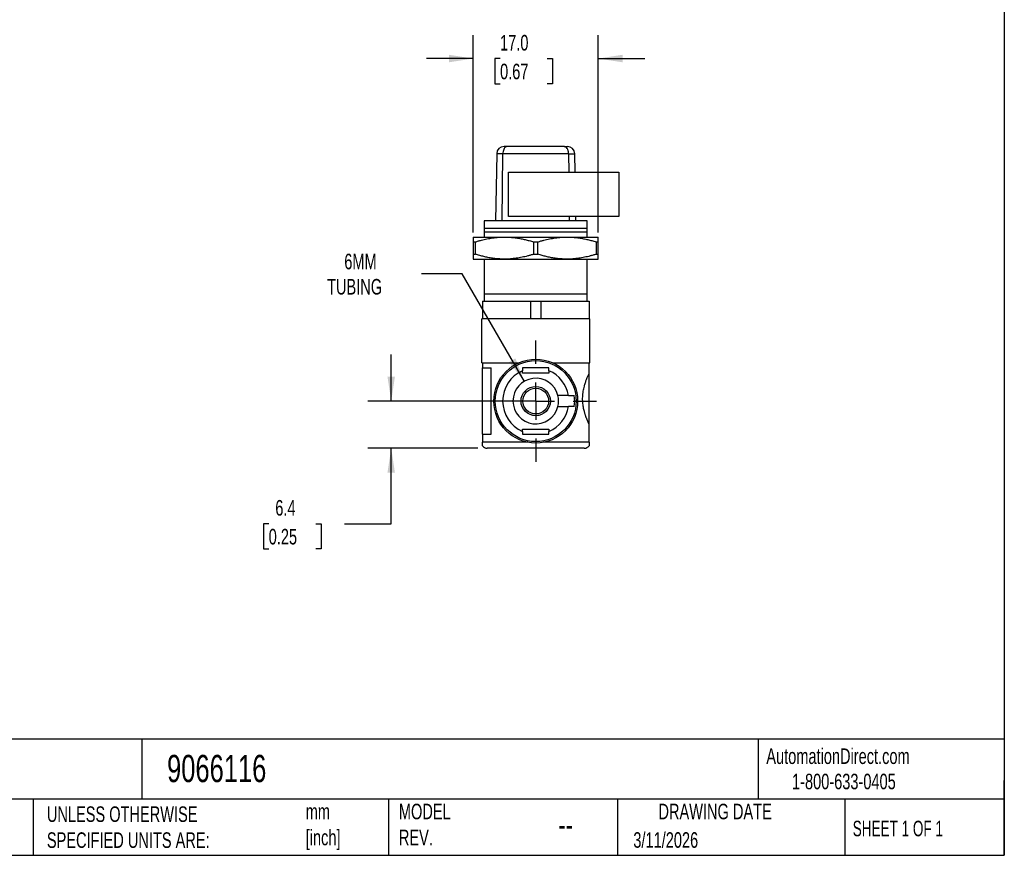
# Model space of a CAD drawing. Header units: millimetres. Extents: x 6 to 273, y 6 to 210.
# Tile 2 of 3: x 139 to 273, y 6 to 120. Entities that reach past the tile are written whole.
import ezdxf

# ---------------------------------------------------------------- set-up
doc = ezdxf.new("R2010")
doc.units = ezdxf.units.MM
doc.linetypes.add('SLD-Center', pattern=[19.05, 15.24, -1.27, 1.27, -1.27])
doc.linetypes.add('SLD-Solid', pattern=[0])
doc.layers.add('CENTER', color=40, linetype='SLD-Center')
doc.layers.add('DIMENSIONS', color=140, linetype='SLD-Solid', lineweight=25)
doc.layers.add('TEXT', color=140, linetype='SLD-Solid', lineweight=25)
doc.styles.add('SLDTEXTSTYLE0', font='TXT', dxfattribs={"width": 0.7})
doc.styles.add('SLDTEXTSTYLE1', font='TXT', dxfattribs={"width": 0.65})
doc.dimstyles.new('SLDDIMSTYLE0', dxfattribs={"dimtxt": 2.158008, "dimasz": 3.302, "dimexe": 0, "dimexo": 0.0625, "dimgap": 0.539502, "dimtad": 0, "dimtih": 1, "dimtoh": 1, "dimdec": 1, "dimrnd": 1e-09, "dimzin": 12, "dimdsep": 46, "dimtxsty": 'SLDTEXTSTYLE0', "dimsah": 1, "dimcen": 0.09, "dimadec": 0, "dimazin": 3, "dimtfac": 1, "dimtdec": 1, "dimtmove": 0, "dimatfit": 0, "dimfxl": 0, "dimfrac": 2, "dimtolj": 1, "dimtzin": 12, "dimarcsym": 0})
doc.dimstyles.new('SLDDIMSTYLE2', dxfattribs={"dimtxt": 2.158008, "dimasz": 3.302, "dimexe": 0, "dimexo": 0.0625, "dimgap": 0.539502, "dimtad": 0, "dimtih": 1, "dimtoh": 1, "dimdec": 1, "dimrnd": 1e-09, "dimzin": 4, "dimdsep": 46, "dimtxsty": 'SLDTEXTSTYLE0', "dimsah": 1, "dimcen": 0.09, "dimadec": 0, "dimazin": 1, "dimtfac": 1, "dimtdec": 1, "dimtmove": 0, "dimatfit": 0, "dimfxl": 0, "dimfrac": 2, "dimtolj": 1, "dimtzin": 12, "dimarcsym": 0})
doc.dimstyles.new('SLDDIMSTYLE5', dxfattribs={"dimtxt": 2.158008, "dimasz": 3.302, "dimexe": 0, "dimexo": 0.0625, "dimgap": 0.539502, "dimtad": 0, "dimtih": 1, "dimtoh": 1, "dimdec": 1, "dimrnd": 1e-09, "dimzin": 12, "dimdsep": 46, "dimtxsty": 'SLDTEXTSTYLE0', "dimsah": 1, "dimcen": 0, "dimadec": 0, "dimazin": 3, "dimtfac": 1, "dimtdec": 1, "dimtofl": 0, "dimtmove": 0, "dimatfit": 3, "dimfxl": 0, "dimfrac": 2, "dimtolj": 1, "dimtzin": 12, "dimarcsym": 0})

# ---------------------------------------------------------------- blocks, each defined once
blk = doc.blocks.new('_D_5')
at = {"layer": 'DIMENSIONS'}
for p, q in [((189.69, 68.09), (189.69, 74.44)), ((208.07, 68.09), (186.51, 68.09)), ((201.47, 61.69), (186.51, 61.69)), ((189.69, 51.42), (189.69, 61.69)), ((173.03, 51.42), (172.31, 51.42)), ((172.31, 51.42), (172.31, 47.99)), ((179.44, 51.42), (180.17, 51.42)), ((180.17, 51.42), (180.17, 47.99)), ((183.34, 51.42), (189.69, 51.42)), ((172.31, 47.99), (173.03, 47.99)), ((180.17, 47.99), (179.44, 47.99))]:
    blk.add_line(p, q, dxfattribs=at)
for points in [[(189.69, 68.09), (190.19, 71.39), (189.18, 71.39)], [(189.69, 61.69), (189.18, 58.38), (190.19, 58.38)]]:
    blk.add_solid(points, dxfattribs=at)
at = {"layer": 'DIMENSIONS', "char_height": 2.117, "attachment_point": 1, "style": 'SLDTEXTSTYLE0'}
for s, insert in [('6.4', (173.93, 54.64)), ('0.25', (173.03, 50.72))]:
    blk.add_mtext(s, dxfattribs=dict(at, insert=insert))
blk = doc.blocks.new('_D_6')
at = {"layer": 'DIMENSIONS'}
for p, q in [((200.84, 90.99), (200.84, 117.82)), ((217.84, 90.99), (217.84, 117.82)), ((200.84, 114.65), (194.49, 114.65)), ((204.49, 114.65), (203.76, 114.65)), ((203.76, 114.65), (203.76, 111.22)), ((210.9, 114.65), (211.62, 114.65)), ((211.62, 114.65), (211.62, 111.22)), ((217.84, 114.65), (224.19, 114.65)), ((203.76, 111.22), (204.49, 111.22)), ((211.62, 111.22), (210.9, 111.22))]:
    blk.add_line(p, q, dxfattribs=at)
for points in [[(200.84, 114.65), (197.54, 115.16), (197.54, 114.14)], [(217.84, 114.65), (221.14, 114.14), (221.14, 115.16)]]:
    blk.add_solid(points, dxfattribs=at)
at = {"layer": 'DIMENSIONS', "char_height": 2.117, "attachment_point": 1, "style": 'SLDTEXTSTYLE0'}
for s, insert in [('17.0', (204.49, 117.86)), ('0.67', (204.49, 113.95))]:
    blk.add_mtext(s, dxfattribs=dict(at, insert=insert))
blk = doc.blocks.new('_D_7')
at = {"layer": 'DIMENSIONS'}
for p, q in [((199.35, 85.39), (193.8, 85.39)), ((207.79, 70.77), (199.35, 85.39))]:
    blk.add_line(p, q, dxfattribs=at)
blk.add_solid([(207.79, 70.77), (206.58, 73.89), (205.7, 73.38)], dxfattribs=at)
at = {"layer": 'DIMENSIONS', "char_height": 2.117, "attachment_point": 1, "style": 'SLDTEXTSTYLE0'}
for s, insert in [('6MM', (183.31, 88.12)), ('TUBING', (180.97, 84.69))]:
    blk.add_mtext(s, dxfattribs=dict(at, insert=insert))
blk = doc.blocks.new('SW_CENTERMARKSYMBOL_2')
at = {"layer": 'CENTER', "color": 0}
for p, q in [((0, 5.08), (0, 8.24)), ((0, 0), (0, 2.54)), ((-5.08, 0), (-8.24, 0)), ((0, 0), (-2.54, 0)), ((0, 0), (0, -2.54)), ((0, 0), (2.54, 0)), ((5.08, 0), (8.24, 0)), ((0, -5.08), (0, -8.24))]:
    blk.add_line(p, q, dxfattribs=at)

msp = doc.modelspace()

# ---------------------------------------------------------------- linework, layer by layer
for p, q in [((205.46, 102.69), (205.03, 102.69)), ((213.22, 102.69), (205.46, 102.69)), ((213.22, 102.69), (213.65, 102.69)), ((204.03, 101.7), (203.87, 92.59)), ((204.87, 101.7), (204.03, 101.7)), ((204.79, 92.59), (204.87, 101.7)), ((213.81, 101.7), (204.87, 101.7)), ((213.81, 101.7), (213.83, 99.19)), ((213.81, 101.7), (214.65, 101.7)), ((214.7, 99.19), (214.65, 101.7)), ((205.64, 93.19), (205.64, 99.19)), ((205.64, 99.19), (220.64, 99.19)), ((220.64, 99.19), (220.64, 93.19)), ((202.34, 92.59), (202.34, 91.59)), ((216.34, 92.59), (202.34, 92.59)), ((220.64, 93.19), (205.64, 93.19)), ((213.89, 93.19), (213.9, 92.59)), ((214.81, 92.59), (214.8, 93.19)), ((216.34, 91.59), (216.34, 92.59)), ((202.34, 91.59), (216.34, 91.59)), ((202.34, 91.09), (216.34, 91.09)), ((202.34, 91.09), (202.34, 90.39)), ((216.34, 90.39), (216.34, 91.09)), ((200.84, 90.39), (205.09, 90.39)), ((200.84, 89.72), (201.13, 89.72)), ((200.84, 89.72), (200.84, 88.05)), ((201.13, 88.05), (201.13, 89.72)), ((205.09, 90.39), (213.59, 90.39)), ((209.05, 89.72), (209.63, 89.72)), ((209.05, 89.72), (209.05, 88.05)), ((209.63, 88.05), (209.63, 89.72)), ((213.59, 90.39), (217.84, 90.39)), ((217.55, 89.72), (217.55, 88.05)), ((217.55, 89.72), (217.84, 89.72)), ((217.84, 88.05), (217.84, 89.72)), ((200.84, 88.05), (201.13, 88.05)), ((200.84, 87.39), (205.09, 87.39)), ((202.34, 87.39), (202.34, 82.69)), ((205.09, 87.39), (213.59, 87.39)), ((209.05, 88.05), (209.63, 88.05)), ((213.59, 87.39), (217.84, 87.39)), ((216.34, 82.69), (216.34, 87.39)), ((217.55, 88.05), (217.84, 88.05)), ((202.09, 81.69), (202.09, 79.29)), ((202.09, 81.69), (202.34, 81.69)), ((202.34, 82.69), (202.34, 81.69)), ((202.34, 82.69), (216.34, 82.69)), ((202.34, 81.69), (208.54, 81.69)), ((208.54, 81.69), (208.64, 81.69)), ((208.64, 81.69), (208.64, 79.29)), ((208.64, 81.69), (210.04, 81.69)), ((210.04, 81.69), (210.04, 79.29)), ((210.04, 81.69), (210.14, 81.69)), ((210.14, 81.69), (216.34, 81.69)), ((216.34, 81.69), (216.34, 82.69)), ((216.34, 81.69), (216.59, 81.69)), ((216.59, 81.69), (216.59, 79.29)), ((216.69, 79.29), (201.99, 79.29)), ((201.99, 76.29), (201.99, 79.29)), ((216.69, 76.29), (216.69, 79.29)), ((201.99, 73.29), (201.99, 76.29)), ((216.69, 73.29), (216.69, 76.29)), ((201.99, 73.29), (207.01, 73.29)), ((202.09, 73.29), (202.09, 72.59)), ((202.09, 72.59), (203.28, 72.59)), ((202.09, 63.59), (202.09, 72.59)), ((203.28, 63.59), (203.28, 72.59)), ((211.68, 73.29), (216.69, 73.29)), ((216.59, 71.83), (216.59, 73.29)), ((207.54, 71.89), (207.54, 72.21)), ((211.14, 71.89), (207.54, 71.89)), ((211.14, 72.21), (211.14, 71.89)), ((216.59, 64.94), (216.59, 71.83)), ((213.78, 68.84), (212.35, 68.84)), ((212.35, 67.34), (213.78, 67.34)), ((207.54, 64.29), (211.14, 64.29)), ((207.54, 63.96), (207.54, 64.29)), ((211.14, 64.29), (211.14, 63.96)), ((216.59, 62.49), (216.59, 64.94)), ((202.09, 63.59), (202.09, 62.49)), ((202.09, 63.59), (203.28, 63.59)), ((208.28, 62.49), (202.09, 62.49)), ((215.94, 61.69), (202.74, 61.69)), ((216.59, 62.49), (210.4, 62.49))]:
    msp.add_line(p, q)
for radius in [5.7, 5.5, 2, 1.75]:
    msp.add_circle((209.34, 68.09), radius)
for centre, radius, start, end in [((205.03, 101.69), 1, 90, 179), ((213.65, 101.69), 1, 1, 90), ((209.34, 68.09), 4.5, 113.5782, 246.4218), ((209.34, 68.09), 3.1, 14.0008, 345.9992), ((209.34, 68.09), 4.5, 9.5941, 66.4218), ((209.34, 68.09), 3.1, 345.9992, 14.0008), ((209.34, 68.09), 5.3, 351.8648, 8.1352), ((209.34, 68.09), 4.5, 293.5782, 350.4059), ((202.74, 62.49), 0.8, 215.6497, 270), ((215.94, 62.49), 0.8, 270, 324.3274)]:
    msp.add_arc(centre, radius, start, end)
for points, knots in [([(205.46, 102.69), (205.44, 102.69), (205.4, 102.68), (205.35, 102.67), (205.29, 102.65), (205.23, 102.61), (205.15, 102.55), (205.04, 102.41), (204.93, 102.17), (204.89, 101.93), (204.88, 101.77), (204.87, 101.73), (204.87, 101.7)], [0, 0, 0, 0, 0.061231, 0.12239, 0.183521, 0.244708, 0.365074, 0.485281, 0.703169, 0.921135, 0.960505, 1, 1, 1, 1]), ([(213.81, 101.7), (213.81, 101.74), (213.81, 101.8), (213.8, 101.89), (213.78, 101.98), (213.77, 102.07), (213.74, 102.18), (213.69, 102.3), (213.6, 102.48), (213.44, 102.64), (213.3, 102.69), (213.23, 102.69), (213.22, 102.69)], [0, 0, 0, 0, 0.058431, 0.116435, 0.174307, 0.232104, 0.28982, 0.403232, 0.516695, 0.75589, 0.995439, 1, 1, 1, 1]), ([(202.34, 91.59), (202.34, 91.59), (202.34, 91.58), (202.34, 91.57), (202.34, 91.55), (202.34, 91.52), (202.34, 91.48), (202.34, 91.43), (202.34, 91.38), (202.34, 91.32), (202.34, 91.25), (202.34, 91.17), (202.34, 91.12), (202.34, 91.09)], [0, 0, 0, 0, 0.090185, 0.180846, 0.271836, 0.362989, 0.454119, 0.545015, 0.635108, 0.724758, 0.814857, 0.906303, 1, 1, 1, 1]), ([(216.34, 91.09), (216.34, 91.12), (216.34, 91.19), (216.34, 91.28), (216.34, 91.36), (216.34, 91.43), (216.34, 91.48), (216.34, 91.53), (216.34, 91.56), (216.34, 91.58), (216.34, 91.59), (216.34, 91.59)], [0, 0, 0, 0, 0.115734, 0.227932, 0.337801, 0.446556, 0.555405, 0.665522, 0.776996, 0.88882, 1, 1, 1, 1]), ([(200.84, 90.39), (200.84, 90.39), (200.84, 90.38), (200.84, 90.37), (200.84, 90.34), (200.84, 90.31), (200.84, 90.26), (200.84, 90.2), (200.84, 90.11), (200.84, 89.98), (200.84, 89.86), (200.84, 89.76), (200.84, 89.74), (200.84, 89.73), (200.84, 89.72)], [0, 0, 0, 0, 0.084897, 0.16969, 0.254707, 0.339938, 0.425349, 0.510874, 0.633103, 0.755258, 0.938741, 0.969364, 0.99234, 1, 1, 1, 1]), ([(201.13, 89.72), (201.27, 89.77), (201.54, 89.85), (201.94, 89.96), (202.33, 90.06), (202.71, 90.14), (203.1, 90.21), (203.49, 90.27), (203.89, 90.32), (204.29, 90.36), (204.69, 90.38), (204.96, 90.39), (205.09, 90.39)], [0, 0, 0, 0, 0.106613, 0.207875, 0.305925, 0.402828, 0.500559, 0.600141, 0.700719, 0.801416, 0.901422, 1, 1, 1, 1]), ([(205.09, 90.39), (205.2, 90.39), (205.42, 90.38), (205.74, 90.37), (206.06, 90.35), (206.38, 90.31), (206.71, 90.27), (207.03, 90.22), (207.43, 90.15), (207.91, 90.04), (208.48, 89.9), (208.85, 89.78), (209.05, 89.72)], [0, 0, 0, 0, 0.081286, 0.161669, 0.242159, 0.323186, 0.404457, 0.485639, 0.566361, 0.707988, 0.850125, 1, 1, 1, 1]), ([(209.63, 89.72), (209.77, 89.77), (210.04, 89.85), (210.44, 89.96), (210.82, 90.06), (211.21, 90.14), (211.6, 90.21), (211.99, 90.27), (212.39, 90.32), (212.8, 90.36), (213.19, 90.38), (213.46, 90.39), (213.59, 90.39)], [0, 0, 0, 0, 0.106613, 0.207875, 0.305925, 0.402828, 0.500559, 0.600141, 0.700719, 0.801416, 0.901422, 1, 1, 1, 1]), ([(213.59, 90.39), (213.7, 90.39), (213.92, 90.38), (214.24, 90.37), (214.56, 90.35), (214.89, 90.31), (215.21, 90.27), (215.53, 90.22), (215.93, 90.15), (216.41, 90.04), (216.98, 89.9), (217.35, 89.78), (217.55, 89.72)], [0, 0, 0, 0, 0.081286, 0.161669, 0.242159, 0.323186, 0.404457, 0.485639, 0.566361, 0.707988, 0.850125, 1, 1, 1, 1]), ([(217.84, 89.72), (217.84, 89.77), (217.84, 89.86), (217.84, 89.98), (217.84, 90.08), (217.84, 90.17), (217.84, 90.25), (217.84, 90.31), (217.84, 90.35), (217.84, 90.38), (217.84, 90.39), (217.84, 90.39)], [0, 0, 0, 0, 0.117602, 0.228876, 0.336842, 0.444405, 0.554107, 0.665834, 0.778199, 0.889963, 1, 1, 1, 1]), ([(200.84, 88.05), (200.84, 88), (200.84, 87.91), (200.84, 87.79), (200.84, 87.69), (200.84, 87.6), (200.84, 87.53), (200.84, 87.47), (200.84, 87.42), (200.84, 87.39), (200.84, 87.39), (200.84, 87.39)], [0, 0, 0, 0, 0.117602, 0.228876, 0.336842, 0.444405, 0.554107, 0.665834, 0.778199, 0.889963, 1, 1, 1, 1]), ([(205.09, 87.39), (204.98, 87.39), (204.77, 87.39), (204.44, 87.4), (204.12, 87.43), (203.8, 87.46), (203.47, 87.5), (203.15, 87.55), (202.75, 87.63), (202.27, 87.73), (201.71, 87.88), (201.33, 87.99), (201.13, 88.05)], [0, 0, 0, 0, 0.081286, 0.161669, 0.242159, 0.323186, 0.404457, 0.485639, 0.566361, 0.707988, 0.850125, 1, 1, 1, 1]), ([(209.05, 88.05), (208.91, 88.01), (208.64, 87.93), (208.25, 87.81), (207.86, 87.72), (207.47, 87.63), (207.08, 87.56), (206.69, 87.5), (206.29, 87.45), (205.89, 87.41), (205.49, 87.39), (205.22, 87.39), (205.09, 87.39)], [0, 0, 0, 0, 0.106613, 0.207875, 0.305925, 0.402828, 0.500559, 0.600141, 0.700719, 0.801416, 0.901422, 1, 1, 1, 1]), ([(213.59, 87.39), (213.48, 87.39), (213.27, 87.39), (212.94, 87.4), (212.62, 87.43), (212.3, 87.46), (211.97, 87.5), (211.65, 87.55), (211.25, 87.63), (210.77, 87.73), (210.2, 87.88), (209.83, 87.99), (209.63, 88.05)], [0, 0, 0, 0, 0.0812861, 0.1616687, 0.2421591, 0.3231865, 0.4044573, 0.4856389, 0.566361, 0.7079877, 0.8501253, 1, 1, 1, 1]), ([(217.55, 88.05), (217.41, 88.01), (217.14, 87.93), (216.74, 87.81), (216.36, 87.72), (215.97, 87.63), (215.58, 87.56), (215.19, 87.5), (214.79, 87.45), (214.39, 87.41), (213.99, 87.39), (213.72, 87.39), (213.59, 87.39)], [0, 0, 0, 0, 0.106613, 0.207875, 0.305925, 0.402828, 0.500559, 0.600141, 0.700719, 0.801416, 0.901422, 1, 1, 1, 1]), ([(217.84, 87.39), (217.84, 87.39), (217.84, 87.39), (217.84, 87.41), (217.84, 87.43), (217.84, 87.47), (217.84, 87.51), (217.84, 87.58), (217.84, 87.66), (217.84, 87.8), (217.84, 87.92), (217.84, 88.01), (217.84, 88.04), (217.84, 88.05), (217.84, 88.05)], [0, 0, 0, 0, 0.084897, 0.16969, 0.254707, 0.339938, 0.425349, 0.510874, 0.633103, 0.755258, 0.938741, 0.969364, 0.99234, 1, 1, 1, 1]), ([(211.14, 72.59), (210.92, 72.59), (210.69, 72.59), (210.28, 72.59), (210.09, 72.59), (209.72, 72.59), (209.53, 72.59), (209.04, 72.59), (208.74, 72.59), (208.29, 72.59), (208.14, 72.59), (207.91, 72.59), (207.84, 72.59), (207.73, 72.59), (207.69, 72.59), (207.62, 72.59), (207.58, 72.59), (207.54, 72.59)], [12.56776, 12.56776, 12.56776, 12.56776, 13.24698, 13.24698, 13.814426, 13.814426, 14.381873, 14.381873, 15.282373, 15.282373, 15.732623, 15.732623, 15.957748, 15.957748, 16.070311, 16.070311, 16.182873, 16.182873, 16.182873, 16.182873]), ([(207.54, 72.59), (207.54, 72.53), (207.54, 72.46), (207.54, 72.34), (207.54, 72.27), (207.54, 72.21)], [1.4486776, 1.4486776, 1.4486776, 1.4486776, 1.6418328, 1.6418328, 1.8296216, 1.8296216, 1.8296216, 1.8296216]), ([(211.14, 72.21), (211.14, 72.23), (211.14, 72.25), (211.14, 72.3), (211.14, 72.32), (211.14, 72.43), (211.14, 72.51), (211.14, 72.59)], [1.8645079, 1.8645079, 1.8645079, 1.8645079, 1.929624, 1.929624, 1.9947401, 1.9947401, 2.2461605, 2.2461605, 2.2461605, 2.2461605]), ([(216.59, 64.94), (216.58, 64.97), (216.56, 65.02), (216.52, 65.1), (216.47, 65.2), (216.43, 65.3), (216.38, 65.4), (216.34, 65.52), (216.29, 65.64), (216.24, 65.77), (216.19, 65.9), (216.14, 66.04), (216.09, 66.18), (216.04, 66.33), (216, 66.49), (215.92, 66.79), (215.81, 67.25), (215.72, 67.93), (215.71, 68.67), (215.79, 69.43), (215.93, 70.07), (216.09, 70.61), (216.23, 71), (216.35, 71.28), (216.44, 71.49), (216.52, 71.68), (216.57, 71.78), (216.59, 71.83)], [0, 0, 0, 0, 0.021234, 0.042355, 0.063408, 0.084441, 0.105496, 0.126619, 0.147852, 0.169088, 0.190217, 0.21128, 0.232319, 0.253382, 0.274514, 0.295765, 0.371137, 0.446514, 0.531705, 0.617284, 0.702744, 0.769753, 0.836745, 0.877724, 0.918379, 0.959028, 1, 1, 1, 1]), ([(213.78, 68.84), (213.81, 68.84), (213.87, 68.84), (213.97, 68.84), (214.06, 68.84), (214.15, 68.84), (214.25, 68.84), (214.34, 68.84), (214.43, 68.84), (214.51, 68.84), (214.56, 68.84), (214.59, 68.84)], [0, 0, 0, 0, 0.102567, 0.20506, 0.30739, 0.409718, 0.512233, 0.629971, 0.747702, 0.873997, 1, 1, 1, 1]), ([(214.59, 67.34), (214.57, 67.34), (214.54, 67.34), (214.48, 67.34), (214.4, 67.34), (214.29, 67.34), (214.13, 67.34), (213.96, 67.34), (213.84, 67.34), (213.78, 67.34)], [0, 0, 0, 0, 0.084224, 0.16847, 0.25252, 0.435669, 0.618593, 0.809009, 1, 1, 1, 1]), ([(207.54, 63.96), (207.54, 63.94), (207.54, 63.92), (207.54, 63.88), (207.54, 63.85), (207.54, 63.75), (207.54, 63.67), (207.54, 63.59)], [1.8645079, 1.8645079, 1.8645079, 1.8645079, 1.929624, 1.929624, 1.9947401, 1.9947401, 2.2461605, 2.2461605, 2.2461605, 2.2461605]), ([(207.54, 63.59), (207.76, 63.59), (207.99, 63.59), (208.4, 63.59), (208.59, 63.59), (208.96, 63.59), (209.15, 63.59), (209.64, 63.59), (209.94, 63.59), (210.39, 63.59), (210.54, 63.59), (210.77, 63.59), (210.84, 63.59), (210.95, 63.59), (210.99, 63.59), (211.07, 63.59), (211.1, 63.59), (211.14, 63.59)], [12.56776, 12.56776, 12.56776, 12.56776, 13.24698, 13.24698, 13.814426, 13.814426, 14.381873, 14.381873, 15.282373, 15.282373, 15.732623, 15.732623, 15.957748, 15.957748, 16.070311, 16.070311, 16.182873, 16.182873, 16.182873, 16.182873]), ([(211.14, 63.59), (211.14, 63.65), (211.14, 63.71), (211.14, 63.84), (211.14, 63.9), (211.14, 63.96)], [1.4486776, 1.4486776, 1.4486776, 1.4486776, 1.6418328, 1.6418328, 1.8296216, 1.8296216, 1.8296216, 1.8296216]), ([(202.09, 62.02), (202.09, 62.02), (202.09, 62.02), (202.09, 62.03), (202.09, 62.08), (202.09, 62.17), (202.09, 62.28), (202.09, 62.37), (202.09, 62.43), (202.09, 62.47), (202.09, 62.49)], [0, 0, 0, 0, 0.001416, 0.2507912, 0.4997594, 0.7477503, 0.8735075, 0.9366948, 0.9684111, 1, 1, 1, 1]), ([(216.59, 62.49), (216.59, 62.47), (216.59, 62.43), (216.59, 62.37), (216.59, 62.28), (216.59, 62.17), (216.59, 62.08), (216.59, 62.03), (216.59, 62.02), (216.59, 62.02)], [0, 0, 0, 0, 0.031744, 0.06349, 0.126699, 0.252509, 0.50297, 0.751884, 1, 1, 1, 1])]:
    msp.add_open_spline(points, degree=3, knots=knots)
at = {"layer": 'TEXT'}
for p, q in [((273.05, 209.55), (273.05, 6.35)), ((273.05, 22.13), (6.35, 22.13)), ((155.76, 22.13), (155.76, 13.97)), ((239.58, 22.13), (239.58, 13.97)), ((273.05, 6.35), (273.05, 16.51)), ((273.05, 13.97), (6.35, 13.97)), ((141, 13.97), (141, 6.35)), ((189.3, 13.97), (189.3, 6.35)), ((220.47, 13.97), (220.47, 6.35)), ((251.35, 13.97), (251.35, 6.35)), ((6.35, 6.35), (273.05, 6.35))]:
    msp.add_line(p, q, dxfattribs=at)

# ---------------------------------------------------------------- block references
at = {"layer": 'CENTER'}
msp.add_blockref('SW_CENTERMARKSYMBOL_2', (209.34, 68.09), dxfattribs=at)

# ---------------------------------------------------------------- texts
at = {"layer": 'TEXT'}
for s, insert, char_height, attachment_point, style in [('AutomationDirect.com', (240.69, 20.88), 2.1167, 1, 'SLDTEXTSTYLE0'), ('9066116', (159.21, 20), 3.704, 1, 'SLDTEXTSTYLE0'), ('1-800-633-0405', (244.19, 17.44), 2.1167, 1, 'SLDTEXTSTYLE0'), ('MODEL ^JREV.', (190.73, 13.36), 2.1167, 1, 'SLDTEXTSTYLE0'), ('DRAWING DATE', (233.73, 13.36), 2.1167, 2, 'SLDTEXTSTYLE0'), ('UNLESS OTHERWISE ^JSPECIFIED UNITS ARE:', (142.87, 13), 2.1167, 1, 'SLDTEXTSTYLE0'), ('mm^J[inch]', (178.06, 13.36), 2.117, 1, 'SLDTEXTSTYLE0'), ('SHEET 1 OF 1', (252.44, 11.05), 2.1167, 1, 'SLDTEXTSTYLE1'), ('--', (212.43, 12.08), 3.175, 1, 'SLDTEXTSTYLE0'), ('3/11/2026', (222.61, 9.49), 2.117, 1, 'SLDTEXTSTYLE0')]:
    msp.add_mtext(s, dxfattribs=dict(at, insert=insert, char_height=char_height, attachment_point=attachment_point, style=style))

# ---------------------------------------------------------------- dimensions: what is measured, and where the dimension line sits
at = {"layer": 'DIMENSIONS'}
dim = msp.add_linear_dim(base=(200.84, 114.65), p1=(217.84, 89.72), p2=(200.84, 89.72), dimstyle='SLDDIMSTYLE2', dxfattribs=at)
dim.commit()
dim.dimension.update_dxf_attribs({"geometry": '_D_6', "text_midpoint": (207.69, 114.65), "dimtype": 160})
dim = msp.add_radius_dim(center=(209.34, 68.09), mpoint=(207.79, 70.77), text='6MM\\PTUBING', dimstyle='SLDDIMSTYLE5', override={"dimpost": '<>'}, dxfattribs=at)
dim.commit()
dim.dimension.update_dxf_attribs({"geometry": '_D_7', "text_midpoint": (186.59, 85.39), "dimtype": 164})
dim = msp.add_linear_dim(base=(189.69, 68.09), p1=(202.74, 61.69), p2=(209.34, 68.09), angle=90, dimstyle='SLDDIMSTYLE0', dxfattribs=at)
dim.commit()
dim.dimension.update_dxf_attribs({"geometry": '_D_5', "text_midpoint": (189.69, 51.42), "dimtype": 160})

doc.saveas('drawing.dxf')
